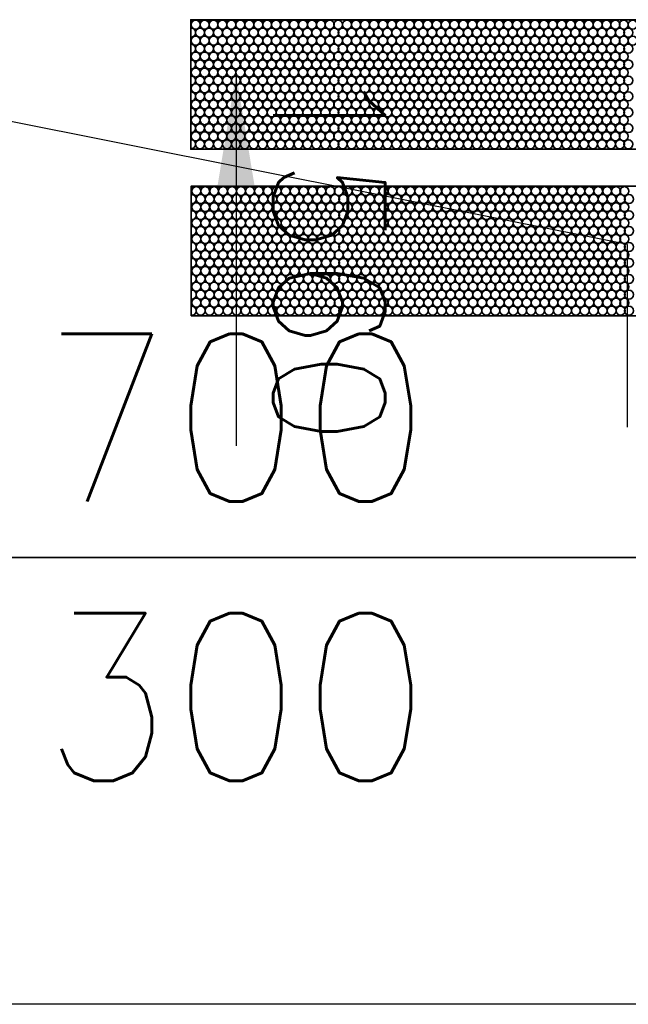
# Model space of a CAD drawing. Header units: millimetres. Extents: x -56303 to -45239, y -20463 to -4540.
# Tile 247 of 256: x -45948 to -45921, y -11351 to -11307. Entities that reach past the tile are written whole.
import ezdxf

# ---------------------------------------------------------------- set-up
doc = ezdxf.new("R2010")
doc.units = ezdxf.units.MM
for name, color, linetype in [('_HVAC_opis', 3, 'Continuous'), ('FLUID-N1', 7, 'Continuous'), ('FLUID-N1-50-ARRDU', 7, 'Continuous'), ('FLUID-N1-75-DIM', 7, 'Continuous')]:
    doc.layers.add(name, color=color, linetype=linetype)
doc.layers.add('_HVAC_urzadzenia', color=220, linetype='Continuous', lineweight=35)
doc.styles.add('FDBES', font='simplex.shx')
doc.styles.add('OPIS1', font='ROMANS.SHX', dxfattribs={"width": 0.9})
doc.dimstyles.new('FDBES', dxfattribs={"dimscale": 50, "dimtxt": 4, "dimasz": 2.5, "dimexe": 0.8, "dimexo": 2, "dimgap": 1, "dimtad": 1, "dimdsep": 46, "dimtxsty": 'FDBES', "dimcen": 2.5, "dimclrd": 4, "dimclre": 5, "dimadec": 0, "dimazin": 0, "dimtfac": 1, "dimtmove": 0, "dimatfit": 3, "dimfxl": 1, "dimarcsym": 0})

# ---------------------------------------------------------------- blocks, each defined once
blk = doc.blocks.new('A$C29042132')
for points in [[(6, 18.892), (6, 13.092), (43, 13.092), (43, 18.892)], [(6.029, 11.442), (6.029, 5.642), (43.029, 5.642), (43.029, 11.442)]]:
    blk.add_lwpolyline(points, close=True)
for centre in [(23.429, 18.666), (23.629, 18.309), (23.804, 18.666), (24.004, 18.309), (24.204, 18.666), (24.404, 18.309), (24.604, 18.666), (24.804, 18.309), (25.004, 18.666), (25.204, 18.309), (25.404, 18.666), (25.604, 18.309), (25.804, 18.666), (26.004, 18.309), (26.204, 18.666), (26.404, 18.309), (26.604, 18.666), (26.804, 18.309), (27.004, 18.666), (27.204, 18.309), (27.404, 18.666), (27.604, 18.309), (27.804, 18.666), (28.004, 18.309), (28.204, 18.666), (28.404, 18.309), (28.604, 18.666), (28.804, 18.309), (29.004, 18.666), (29.204, 18.309), (29.404, 18.666), (29.604, 18.309), (29.804, 18.666), (30.004, 18.309), (30.204, 18.666), (30.404, 18.309), (30.604, 18.666), (30.804, 18.309), (31.004, 18.666), (31.204, 18.309), (31.404, 18.666), (31.604, 18.309), (31.804, 18.666), (32.004, 18.309), (32.204, 18.666), (32.404, 18.309), (32.604, 18.666), (32.804, 18.309), (33.004, 18.666), (33.204, 18.309), (33.404, 18.666), (33.604, 18.309), (33.804, 18.666), (34.004, 18.309), (34.204, 18.666), (34.404, 18.309), (34.604, 18.666), (34.804, 18.309), (35.004, 18.666), (35.204, 18.309), (35.404, 18.666), (35.604, 18.309), (35.804, 18.666), (36.004, 18.309), (36.204, 18.666), (36.404, 18.309), (36.579, 18.666), (36.779, 18.309), (36.979, 18.666), (37.179, 18.309), (37.379, 18.666), (37.579, 18.309), (37.779, 18.666), (37.979, 18.309), (38.179, 18.666), (38.379, 18.309), (38.579, 18.666), (38.779, 18.309), (38.979, 18.666), (39.179, 18.309), (39.379, 18.666), (39.579, 18.309), (39.779, 18.666), (39.979, 18.309), (40.179, 18.666), (40.379, 18.309), (40.579, 18.666), (40.779, 18.309), (40.979, 18.666), (41.179, 18.309), (41.379, 18.666), (41.579, 18.309), (41.779, 18.666), (41.979, 18.309), (42.179, 18.666), (42.379, 18.309), (42.579, 18.666), (42.779, 18.309), (23.429, 17.947), (23.804, 17.947), (24.204, 17.947), (24.604, 17.947), (25.004, 17.947), (25.404, 17.947), (25.804, 17.947), (26.204, 17.947), (26.604, 17.947), (27.004, 17.947), (27.404, 17.947), (27.804, 17.947), (28.204, 17.947), (28.604, 17.947), (29.004, 17.947), (29.404, 17.947), (29.804, 17.947), (30.204, 17.947), (30.604, 17.947), (31.004, 17.947), (31.404, 17.947), (31.804, 17.947), (32.204, 17.947), (32.604, 17.947), (33.004, 17.947), (33.404, 17.947), (33.804, 17.947), (34.204, 17.947), (34.604, 17.947), (35.004, 17.947), (35.404, 17.947), (35.804, 17.947), (36.204, 17.947), (36.579, 17.947), (36.979, 17.947), (37.379, 17.947), (37.779, 17.947), (38.179, 17.947), (38.579, 17.947), (38.979, 17.947), (39.379, 17.947), (39.779, 17.947), (40.179, 17.947), (40.579, 17.947), (40.979, 17.947), (41.379, 17.947), (41.779, 17.947), (42.179, 17.947), (42.579, 17.947), (23.629, 17.59), (24.004, 17.59), (24.404, 17.59), (24.804, 17.59), (25.204, 17.59), (25.604, 17.59), (26.004, 17.59), (26.404, 17.59), (26.804, 17.59), (27.204, 17.59), (27.604, 17.59), (28.004, 17.59), (28.404, 17.59), (28.804, 17.59), (29.204, 17.59), (29.604, 17.59), (30.004, 17.59), (30.404, 17.59), (30.804, 17.59), (31.204, 17.59), (31.604, 17.59), (32.004, 17.59), (32.404, 17.59), (32.804, 17.59), (33.204, 17.59), (33.604, 17.59), (34.004, 17.59), (34.404, 17.59), (34.804, 17.59), (35.204, 17.59), (35.604, 17.59), (36.004, 17.59), (36.404, 17.59), (36.779, 17.59), (37.179, 17.59), (37.579, 17.59), (37.979, 17.59), (38.379, 17.59), (38.779, 17.59), (39.179, 17.59), (39.579, 17.59), (39.979, 17.59), (40.379, 17.59), (40.779, 17.59), (41.179, 17.59), (41.579, 17.59), (41.979, 17.59), (42.379, 17.59), (42.779, 17.59), (23.429, 17.242), (23.804, 17.242), (24.204, 17.242), (24.604, 17.242), (25.004, 17.242), (25.404, 17.242), (25.804, 17.242), (26.204, 17.242), (26.604, 17.242), (27.004, 17.242), (27.404, 17.242), (27.804, 17.242), (28.204, 17.242), (28.604, 17.242), (29.004, 17.242), (29.404, 17.242), (29.804, 17.242), (30.204, 17.242), (30.604, 17.242), (31.004, 17.242), (31.404, 17.242), (31.804, 17.242), (32.204, 17.242), (32.604, 17.242), (33.004, 17.242), (33.404, 17.242), (33.804, 17.242), (34.204, 17.242), (34.604, 17.242), (35.004, 17.242), (35.404, 17.242), (35.804, 17.242), (36.204, 17.242), (36.579, 17.242), (36.979, 17.242), (37.379, 17.242), (37.779, 17.242), (38.179, 17.242), (38.579, 17.242), (38.979, 17.242), (39.379, 17.242), (39.779, 17.242), (40.179, 17.242), (40.579, 17.242), (40.979, 17.242), (41.379, 17.242), (41.779, 17.242), (42.179, 17.242), (42.579, 17.242), (23.629, 16.885), (24.004, 16.885), (24.404, 16.885), (24.804, 16.885), (25.204, 16.885), (25.604, 16.885), (26.004, 16.885), (26.404, 16.885), (26.804, 16.885), (27.204, 16.885), (27.604, 16.885), (28.004, 16.885), (28.404, 16.885), (28.804, 16.885), (29.204, 16.885), (29.604, 16.885), (30.004, 16.885), (30.404, 16.885), (30.804, 16.885), (31.204, 16.885), (31.604, 16.885), (32.004, 16.885), (32.404, 16.885), (32.804, 16.885), (33.204, 16.885), (33.604, 16.885), (34.004, 16.885), (34.404, 16.885), (34.804, 16.885), (35.204, 16.885), (35.604, 16.885), (36.004, 16.885), (36.404, 16.885), (36.779, 16.885), (37.179, 16.885), (37.579, 16.885), (37.979, 16.885), (38.379, 16.885), (38.779, 16.885), (39.179, 16.885), (39.579, 16.885), (39.979, 16.885), (40.379, 16.885), (40.779, 16.885), (41.179, 16.885), (41.579, 16.885), (41.979, 16.885), (42.379, 16.885), (42.779, 16.885), (23.429, 16.523), (23.629, 16.166), (23.804, 16.523), (24.004, 16.166), (24.204, 16.523), (24.404, 16.166), (24.604, 16.523), (24.804, 16.166), (25.004, 16.523), (25.204, 16.166), (25.404, 16.523), (25.604, 16.166), (25.804, 16.523), (26.004, 16.166), (26.204, 16.523), (26.404, 16.166), (26.604, 16.523), (26.804, 16.166), (27.004, 16.523), (27.204, 16.166), (27.404, 16.523), (27.604, 16.166), (27.804, 16.523), (28.004, 16.166), (28.204, 16.523), (28.404, 16.166), (28.604, 16.523), (28.804, 16.166), (29.004, 16.523), (29.204, 16.166), (29.404, 16.523), (29.604, 16.166), (29.804, 16.523), (30.004, 16.166), (30.204, 16.523), (30.404, 16.166), (30.604, 16.523), (30.804, 16.166), (31.004, 16.523), (31.204, 16.166), (31.404, 16.523), (31.604, 16.166), (31.804, 16.523), (32.004, 16.166), (32.204, 16.523), (32.404, 16.166), (32.604, 16.523), (32.804, 16.166), (33.004, 16.523), (33.204, 16.166), (33.404, 16.523), (33.604, 16.166), (33.804, 16.523), (34.004, 16.166), (34.204, 16.523), (34.404, 16.166), (34.604, 16.523), (34.804, 16.166), (35.004, 16.523), (35.204, 16.166), (35.404, 16.523), (35.604, 16.166), (35.804, 16.523), (36.004, 16.166), (36.204, 16.523), (36.404, 16.166), (36.579, 16.523), (36.779, 16.166), (36.979, 16.523), (37.179, 16.166), (37.379, 16.523), (37.579, 16.166), (37.779, 16.523), (37.979, 16.166), (38.179, 16.523), (38.379, 16.166), (38.579, 16.523), (38.779, 16.166), (38.979, 16.523), (39.179, 16.166), (39.379, 16.523), (39.579, 16.166), (39.779, 16.523), (39.979, 16.166), (40.179, 16.523), (40.379, 16.166), (40.579, 16.523), (40.779, 16.166), (40.979, 16.523), (41.179, 16.166), (41.379, 16.523), (41.579, 16.166), (41.779, 16.523), (41.979, 16.166), (42.179, 16.523), (42.379, 16.166), (42.579, 16.523), (42.779, 16.166), (23.429, 15.814), (23.804, 15.814), (24.204, 15.814), (24.604, 15.814), (25.004, 15.814), (25.404, 15.814), (25.804, 15.814), (26.204, 15.814), (26.604, 15.814), (27.004, 15.814), (27.404, 15.814), (27.804, 15.814), (28.204, 15.814), (28.604, 15.814), (29.004, 15.814), (29.404, 15.814), (29.804, 15.814), (30.204, 15.814), (30.604, 15.814), (31.004, 15.814), (31.404, 15.814), (31.804, 15.814), (32.204, 15.814), (32.604, 15.814), (33.004, 15.814), (33.404, 15.814), (33.804, 15.814), (34.204, 15.814), (34.604, 15.814), (35.004, 15.814), (35.404, 15.814), (35.804, 15.814), (36.204, 15.814), (36.579, 15.814), (36.979, 15.814), (37.379, 15.814), (37.779, 15.814), (38.179, 15.814), (38.579, 15.814), (38.979, 15.814), (39.379, 15.814), (39.779, 15.814), (40.179, 15.814), (40.579, 15.814), (40.979, 15.814), (41.379, 15.814), (41.779, 15.814), (42.179, 15.814), (42.579, 15.814), (23.629, 15.457), (24.004, 15.457), (24.404, 15.457), (24.804, 15.457), (25.204, 15.457), (25.604, 15.457), (26.004, 15.457), (26.404, 15.457), (26.804, 15.457), (27.204, 15.457), (27.604, 15.457), (28.004, 15.457), (28.404, 15.457), (28.804, 15.457), (29.204, 15.457), (29.604, 15.457), (30.004, 15.457), (30.404, 15.457), (30.804, 15.457), (31.204, 15.457), (31.604, 15.457), (32.004, 15.457), (32.404, 15.457), (32.804, 15.457), (33.204, 15.457), (33.604, 15.457), (34.004, 15.457), (34.404, 15.457), (34.804, 15.457), (35.204, 15.457), (35.604, 15.457), (36.004, 15.457), (36.404, 15.457), (36.779, 15.457), (37.179, 15.457), (37.579, 15.457), (37.979, 15.457), (38.379, 15.457), (38.779, 15.457), (39.179, 15.457), (39.579, 15.457), (39.979, 15.457), (40.379, 15.457), (40.779, 15.457), (41.179, 15.457), (41.579, 15.457), (41.979, 15.457), (42.379, 15.457), (42.779, 15.457), (23.429, 15.095), (23.804, 15.095), (24.204, 15.095), (24.604, 15.095), (25.004, 15.095), (25.404, 15.095), (25.804, 15.095), (26.204, 15.095), (26.604, 15.095), (27.004, 15.095), (27.404, 15.095), (27.804, 15.095), (28.204, 15.095), (28.604, 15.095), (29.004, 15.095), (29.404, 15.095), (29.804, 15.095), (30.204, 15.095), (30.604, 15.095), (31.004, 15.095), (31.404, 15.095), (31.804, 15.095), (32.204, 15.095), (32.604, 15.095), (33.004, 15.095), (33.404, 15.095), (33.804, 15.095), (34.204, 15.095), (34.604, 15.095), (35.004, 15.095), (35.404, 15.095), (35.804, 15.095), (36.204, 15.095), (36.579, 15.095), (36.979, 15.095), (37.379, 15.095), (37.779, 15.095), (38.179, 15.095), (38.579, 15.095), (38.979, 15.095), (39.379, 15.095), (39.779, 15.095), (40.179, 15.095), (40.579, 15.095), (40.979, 15.095), (41.379, 15.095), (41.779, 15.095), (42.179, 15.095), (42.579, 15.095), (23.429, 14.39), (23.629, 14.738), (23.804, 14.39), (24.004, 14.738), (24.204, 14.39), (24.404, 14.738), (24.604, 14.39), (24.804, 14.738), (25.004, 14.39), (25.204, 14.738), (25.404, 14.39), (25.604, 14.738), (25.804, 14.39), (26.004, 14.738), (26.204, 14.39), (26.404, 14.738), (26.604, 14.39), (26.804, 14.738), (27.004, 14.39), (27.204, 14.738), (27.404, 14.39), (27.604, 14.738), (27.804, 14.39), (28.004, 14.738), (28.204, 14.39), (28.404, 14.738), (28.604, 14.39), (28.804, 14.738), (29.004, 14.39), (29.204, 14.738), (29.404, 14.39), (29.604, 14.738), (29.804, 14.39), (30.004, 14.738), (30.204, 14.39), (30.404, 14.738), (30.604, 14.39), (30.804, 14.738), (31.004, 14.39), (31.204, 14.738), (31.404, 14.39), (31.604, 14.738), (31.804, 14.39), (32.004, 14.738), (32.204, 14.39), (32.404, 14.738), (32.604, 14.39), (32.804, 14.738), (33.004, 14.39), (33.204, 14.738), (33.404, 14.39), (33.604, 14.738), (33.804, 14.39), (34.004, 14.738), (34.204, 14.39), (34.404, 14.738), (34.604, 14.39), (34.804, 14.738), (35.004, 14.39), (35.204, 14.738), (35.404, 14.39), (35.604, 14.738), (35.804, 14.39), (36.004, 14.738), (36.204, 14.39), (36.404, 14.738), (36.579, 14.39), (36.779, 14.738), (36.979, 14.39), (37.179, 14.738), (37.379, 14.39), (37.579, 14.738), (37.779, 14.39), (37.979, 14.738), (38.179, 14.39), (38.379, 14.738), (38.579, 14.39), (38.779, 14.738), (38.979, 14.39), (39.179, 14.738), (39.379, 14.39), (39.579, 14.738), (39.779, 14.39), (39.979, 14.738), (40.179, 14.39), (40.379, 14.738), (40.579, 14.39), (40.779, 14.738), (40.979, 14.39), (41.179, 14.738), (41.379, 14.39), (41.579, 14.738), (41.779, 14.39), (41.979, 14.738), (42.179, 14.39), (42.379, 14.738), (42.579, 14.39), (42.779, 14.738), (23.629, 14.033), (24.004, 14.033), (24.404, 14.033), (24.804, 14.033), (25.204, 14.033), (25.604, 14.033), (26.004, 14.033), (26.404, 14.033), (26.804, 14.033), (27.204, 14.033), (27.604, 14.033), (28.004, 14.033), (28.404, 14.033), (28.804, 14.033), (29.204, 14.033), (29.604, 14.033), (30.004, 14.033), (30.404, 14.033), (30.804, 14.033), (31.204, 14.033), (31.604, 14.033), (32.004, 14.033), (32.404, 14.033), (32.804, 14.033), (33.204, 14.033), (33.604, 14.033), (34.004, 14.033), (34.404, 14.033), (34.804, 14.033), (35.204, 14.033), (35.604, 14.033), (36.004, 14.033), (36.404, 14.033), (36.779, 14.033), (37.179, 14.033), (37.579, 14.033), (37.979, 14.033), (38.379, 14.033), (38.779, 14.033), (39.179, 14.033), (39.579, 14.033), (39.979, 14.033), (40.379, 14.033), (40.779, 14.033), (41.179, 14.033), (41.579, 14.033), (41.979, 14.033), (42.379, 14.033), (42.779, 14.033), (23.429, 13.671), (23.804, 13.671), (24.204, 13.671), (24.604, 13.671), (25.004, 13.671), (25.404, 13.671), (25.804, 13.671), (26.204, 13.671), (26.604, 13.671), (27.004, 13.671), (27.404, 13.671), (27.804, 13.671), (28.204, 13.671), (28.604, 13.671), (29.004, 13.671), (29.404, 13.671), (29.804, 13.671), (30.204, 13.671), (30.604, 13.671), (31.004, 13.671), (31.404, 13.671), (31.804, 13.671), (32.204, 13.671), (32.604, 13.671), (33.004, 13.671), (33.404, 13.671), (33.804, 13.671), (34.204, 13.671), (34.604, 13.671), (35.004, 13.671), (35.404, 13.671), (35.804, 13.671), (36.204, 13.671), (36.579, 13.671), (36.979, 13.671), (37.379, 13.671), (37.779, 13.671), (38.179, 13.671), (38.579, 13.671), (38.979, 13.671), (39.379, 13.671), (39.779, 13.671), (40.179, 13.671), (40.579, 13.671), (40.979, 13.671), (41.379, 13.671), (41.779, 13.671), (42.179, 13.671), (42.579, 13.671), (23.629, 13.314), (24.004, 13.314), (24.404, 13.314), (24.804, 13.314), (25.204, 13.314), (25.604, 13.314), (26.004, 13.314), (26.404, 13.314), (26.804, 13.314), (27.204, 13.314), (27.604, 13.314), (28.004, 13.314), (28.404, 13.314), (28.804, 13.314), (29.204, 13.314), (29.604, 13.314), (30.004, 13.314), (30.404, 13.314), (30.804, 13.314), (31.204, 13.314), (31.604, 13.314), (32.004, 13.314), (32.404, 13.314), (32.804, 13.314), (33.204, 13.314), (33.604, 13.314), (34.004, 13.314), (34.404, 13.314), (34.804, 13.314), (35.204, 13.314), (35.604, 13.314), (36.004, 13.314), (36.404, 13.314), (36.779, 13.314), (37.179, 13.314), (37.579, 13.314), (37.979, 13.314), (38.379, 13.314), (38.779, 13.314), (39.179, 13.314), (39.579, 13.314), (39.979, 13.314), (40.379, 13.314), (40.779, 13.314), (41.179, 13.314), (41.579, 13.314), (41.979, 13.314), (42.379, 13.314), (42.779, 13.314), (23.458, 11.216), (23.658, 10.859), (23.833, 11.216), (24.033, 10.859), (24.233, 11.216), (24.433, 10.859), (24.633, 11.216), (24.833, 10.859), (25.033, 11.216), (25.233, 10.859), (25.433, 11.216), (25.633, 10.859), (25.833, 11.216), (26.033, 10.859), (26.233, 11.216), (26.433, 10.859), (26.633, 11.216), (26.833, 10.859), (27.033, 11.216), (27.233, 10.859), (27.433, 11.216), (27.633, 10.859), (27.833, 11.216), (28.033, 10.859), (28.233, 11.216), (28.433, 10.859), (28.633, 11.216), (28.833, 10.859), (29.033, 11.216), (29.233, 10.859), (29.433, 11.216), (29.633, 10.859), (29.833, 11.216), (30.033, 10.859), (30.233, 11.216), (30.433, 10.859), (30.633, 11.216), (30.833, 10.859), (31.033, 11.216), (31.233, 10.859), (31.433, 11.216), (31.633, 10.859), (31.833, 11.216), (32.033, 10.859), (32.233, 11.216), (32.433, 10.859), (32.633, 11.216), (32.833, 10.859), (33.033, 11.216), (33.233, 10.859), (33.433, 11.216), (33.633, 10.859), (33.833, 11.216), (34.033, 10.859), (34.233, 11.216), (34.433, 10.859), (34.633, 11.216), (34.833, 10.859), (35.033, 11.216), (35.233, 10.859), (35.433, 11.216), (35.633, 10.859), (35.833, 11.216), (36.033, 10.859), (36.233, 11.216), (36.433, 10.859), (36.608, 11.216), (36.808, 10.859), (37.008, 11.216), (37.208, 10.859), (37.408, 11.216), (37.608, 10.859), (37.808, 11.216), (38.008, 10.859), (38.208, 11.216), (38.408, 10.859), (38.608, 11.216), (38.808, 10.859), (39.008, 11.216), (39.208, 10.859), (39.408, 11.216), (39.608, 10.859), (39.808, 11.216), (40.008, 10.859), (40.208, 11.216), (40.408, 10.859), (40.608, 11.216), (40.808, 10.859), (41.008, 11.216), (41.208, 10.859), (41.408, 11.216), (41.608, 10.859), (41.808, 11.216), (42.008, 10.859), (42.208, 11.216), (42.408, 10.859), (42.608, 11.216), (42.808, 10.859), (23.458, 10.497), (23.833, 10.497), (24.233, 10.497), (24.633, 10.497), (25.033, 10.497), (25.433, 10.497), (25.833, 10.497), (26.233, 10.497), (26.633, 10.497), (27.033, 10.497), (27.433, 10.497), (27.833, 10.497), (28.233, 10.497), (28.633, 10.497), (29.033, 10.497), (29.433, 10.497), (29.833, 10.497), (30.233, 10.497), (30.633, 10.497), (31.033, 10.497), (31.433, 10.497), (31.833, 10.497), (32.233, 10.497), (32.633, 10.497), (33.033, 10.497), (33.433, 10.497), (33.833, 10.497), (34.233, 10.497), (34.633, 10.497), (35.033, 10.497), (35.433, 10.497), (35.833, 10.497), (36.233, 10.497), (36.608, 10.497), (37.008, 10.497), (37.408, 10.497), (37.808, 10.497), (38.208, 10.497), (38.608, 10.497), (39.008, 10.497), (39.408, 10.497), (39.808, 10.497), (40.208, 10.497), (40.608, 10.497), (41.008, 10.497), (41.408, 10.497), (41.808, 10.497), (42.208, 10.497), (42.608, 10.497), (23.658, 10.14), (24.033, 10.14), (24.433, 10.14), (24.833, 10.14), (25.233, 10.14), (25.633, 10.14), (26.033, 10.14), (26.433, 10.14), (26.833, 10.14), (27.233, 10.14), (27.633, 10.14), (28.033, 10.14), (28.433, 10.14), (28.833, 10.14), (29.233, 10.14), (29.633, 10.14), (30.033, 10.14), (30.433, 10.14), (30.833, 10.14), (31.233, 10.14), (31.633, 10.14), (32.033, 10.14), (32.433, 10.14), (32.833, 10.14), (33.233, 10.14), (33.633, 10.14), (34.033, 10.14), (34.433, 10.14), (34.833, 10.14), (35.233, 10.14), (35.633, 10.14), (36.033, 10.14), (36.433, 10.14), (36.808, 10.14), (37.208, 10.14), (37.608, 10.14), (38.008, 10.14), (38.408, 10.14), (38.808, 10.14), (39.208, 10.14), (39.608, 10.14), (40.008, 10.14), (40.408, 10.14), (40.808, 10.14), (41.208, 10.14), (41.608, 10.14), (42.008, 10.14), (42.408, 10.14), (42.808, 10.14), (23.458, 9.792), (23.833, 9.792), (24.233, 9.792), (24.633, 9.792), (25.033, 9.792), (25.433, 9.792), (25.833, 9.792), (26.233, 9.792), (26.633, 9.792), (27.033, 9.792), (27.433, 9.792), (27.833, 9.792), (28.233, 9.792), (28.633, 9.792), (29.033, 9.792), (29.433, 9.792), (29.833, 9.792), (30.233, 9.792), (30.633, 9.792), (31.033, 9.792), (31.433, 9.792), (31.833, 9.792), (32.233, 9.792), (32.633, 9.792), (33.033, 9.792), (33.433, 9.792), (33.833, 9.792), (34.233, 9.792), (34.633, 9.792), (35.033, 9.792), (35.433, 9.792), (35.833, 9.792), (36.233, 9.792), (36.608, 9.792), (37.008, 9.792), (37.408, 9.792), (37.808, 9.792), (38.208, 9.792), (38.608, 9.792), (39.008, 9.792), (39.408, 9.792), (39.808, 9.792), (40.208, 9.792), (40.608, 9.792), (41.008, 9.792), (41.408, 9.792), (41.808, 9.792), (42.208, 9.792), (42.608, 9.792), (23.458, 9.073), (23.658, 9.435), (23.833, 9.073), (24.033, 9.435), (24.233, 9.073), (24.433, 9.435), (24.633, 9.073), (24.833, 9.435), (25.033, 9.073), (25.233, 9.435), (25.433, 9.073), (25.633, 9.435), (25.833, 9.073), (26.033, 9.435), (26.233, 9.073), (26.433, 9.435), (26.633, 9.073), (26.833, 9.435), (27.033, 9.073), (27.233, 9.435), (27.433, 9.073), (27.633, 9.435), (27.833, 9.073), (28.033, 9.435), (28.233, 9.073), (28.433, 9.435), (28.633, 9.073), (28.833, 9.435), (29.033, 9.073), (29.233, 9.435), (29.433, 9.073), (29.633, 9.435), (29.833, 9.073), (30.033, 9.435), (30.233, 9.073), (30.433, 9.435), (30.633, 9.073), (30.833, 9.435), (31.033, 9.073), (31.233, 9.435), (31.433, 9.073), (31.633, 9.435), (31.833, 9.073), (32.033, 9.435), (32.233, 9.073), (32.433, 9.435), (32.633, 9.073), (32.833, 9.435), (33.033, 9.073), (33.233, 9.435), (33.433, 9.073), (33.633, 9.435), (33.833, 9.073), (34.033, 9.435), (34.233, 9.073), (34.433, 9.435), (34.633, 9.073), (34.833, 9.435), (35.033, 9.073), (35.233, 9.435), (35.433, 9.073), (35.633, 9.435), (35.833, 9.073), (36.033, 9.435), (36.233, 9.073), (36.433, 9.435), (36.608, 9.073), (36.808, 9.435), (37.008, 9.073), (37.208, 9.435), (37.408, 9.073), (37.608, 9.435), (37.808, 9.073), (38.008, 9.435), (38.208, 9.073), (38.408, 9.435), (38.608, 9.073), (38.808, 9.435), (39.008, 9.073), (39.208, 9.435), (39.408, 9.073), (39.608, 9.435), (39.808, 9.073), (40.008, 9.435), (40.208, 9.073), (40.408, 9.435), (40.608, 9.073), (40.808, 9.435), (41.008, 9.073), (41.208, 9.435), (41.408, 9.073), (41.608, 9.435), (41.808, 9.073), (42.008, 9.435), (42.208, 9.073), (42.408, 9.435), (42.608, 9.073), (42.808, 9.435), (23.658, 8.716), (24.033, 8.716), (24.433, 8.716), (24.833, 8.716), (25.233, 8.716), (25.633, 8.716), (26.033, 8.716), (26.433, 8.716), (26.833, 8.716), (27.233, 8.716), (27.633, 8.716), (28.033, 8.716), (28.433, 8.716), (28.833, 8.716), (29.233, 8.716), (29.633, 8.716), (30.033, 8.716), (30.433, 8.716), (30.833, 8.716), (31.233, 8.716), (31.633, 8.716), (32.033, 8.716), (32.433, 8.716), (32.833, 8.716), (33.233, 8.716), (33.633, 8.716), (34.033, 8.716), (34.433, 8.716), (34.833, 8.716), (35.233, 8.716), (35.633, 8.716), (36.033, 8.716), (36.433, 8.716), (36.808, 8.716), (37.208, 8.716), (37.608, 8.716), (38.008, 8.716), (38.408, 8.716), (38.808, 8.716), (39.208, 8.716), (39.608, 8.716), (40.008, 8.716), (40.408, 8.716), (40.808, 8.716), (41.208, 8.716), (41.608, 8.716), (42.008, 8.716), (42.408, 8.716), (42.808, 8.716), (23.458, 8.364), (23.833, 8.364), (24.233, 8.364), (24.633, 8.364), (25.033, 8.364), (25.433, 8.364), (25.833, 8.364), (26.233, 8.364), (26.633, 8.364), (27.033, 8.364), (27.433, 8.364), (27.833, 8.364), (28.233, 8.364), (28.633, 8.364), (29.033, 8.364), (29.433, 8.364), (29.833, 8.364), (30.233, 8.364), (30.633, 8.364), (31.033, 8.364), (31.433, 8.364), (31.833, 8.364), (32.233, 8.364), (32.633, 8.364), (33.033, 8.364), (33.433, 8.364), (33.833, 8.364), (34.233, 8.364), (34.633, 8.364), (35.033, 8.364), (35.433, 8.364), (35.833, 8.364), (36.233, 8.364), (36.608, 8.364), (37.008, 8.364), (37.408, 8.364), (37.808, 8.364), (38.208, 8.364), (38.608, 8.364), (39.008, 8.364), (39.408, 8.364), (39.808, 8.364), (40.208, 8.364), (40.608, 8.364), (41.008, 8.364), (41.408, 8.364), (41.808, 8.364), (42.208, 8.364), (42.608, 8.364), (23.658, 8.007), (24.033, 8.007), (24.433, 8.007), (24.833, 8.007), (25.233, 8.007), (25.633, 8.007), (26.033, 8.007), (26.433, 8.007), (26.833, 8.007), (27.233, 8.007), (27.633, 8.007), (28.033, 8.007), (28.433, 8.007), (28.833, 8.007), (29.233, 8.007), (29.633, 8.007), (30.033, 8.007), (30.433, 8.007), (30.833, 8.007), (31.233, 8.007), (31.633, 8.007), (32.033, 8.007), (32.433, 8.007), (32.833, 8.007), (33.233, 8.007), (33.633, 8.007), (34.033, 8.007), (34.433, 8.007), (34.833, 8.007), (35.233, 8.007), (35.633, 8.007), (36.033, 8.007), (36.433, 8.007), (36.808, 8.007), (37.208, 8.007), (37.608, 8.007), (38.008, 8.007), (38.408, 8.007), (38.808, 8.007), (39.208, 8.007), (39.608, 8.007), (40.008, 8.007), (40.408, 8.007), (40.808, 8.007), (41.208, 8.007), (41.608, 8.007), (42.008, 8.007), (42.408, 8.007), (42.808, 8.007), (23.458, 7.645), (23.833, 7.645), (24.233, 7.645), (24.633, 7.645), (25.033, 7.645), (25.433, 7.645), (25.833, 7.645), (26.233, 7.645), (26.633, 7.645), (27.033, 7.645), (27.433, 7.645), (27.833, 7.645), (28.233, 7.645), (28.633, 7.645), (29.033, 7.645), (29.433, 7.645), (29.833, 7.645), (30.233, 7.645), (30.633, 7.645), (31.033, 7.645), (31.433, 7.645), (31.833, 7.645), (32.233, 7.645), (32.633, 7.645), (33.033, 7.645), (33.433, 7.645), (33.833, 7.645), (34.233, 7.645), (34.633, 7.645), (35.033, 7.645), (35.433, 7.645), (35.833, 7.645), (36.233, 7.645), (36.608, 7.645), (37.008, 7.645), (37.408, 7.645), (37.808, 7.645), (38.208, 7.645), (38.608, 7.645), (39.008, 7.645), (39.408, 7.645), (39.808, 7.645), (40.208, 7.645), (40.608, 7.645), (41.008, 7.645), (41.408, 7.645), (41.808, 7.645), (42.208, 7.645), (42.608, 7.645), (23.458, 6.94), (23.658, 7.288), (23.833, 6.94), (24.033, 7.288), (24.233, 6.94), (24.433, 7.288), (24.633, 6.94), (24.833, 7.288), (25.033, 6.94), (25.233, 7.288), (25.433, 6.94), (25.633, 7.288), (25.833, 6.94), (26.033, 7.288), (26.233, 6.94), (26.433, 7.288), (26.633, 6.94), (26.833, 7.288), (27.033, 6.94), (27.233, 7.288), (27.433, 6.94), (27.633, 7.288), (27.833, 6.94), (28.033, 7.288), (28.233, 6.94), (28.433, 7.288), (28.633, 6.94), (28.833, 7.288), (29.033, 6.94), (29.233, 7.288), (29.433, 6.94), (29.633, 7.288), (29.833, 6.94), (30.033, 7.288), (30.233, 6.94), (30.433, 7.288), (30.633, 6.94), (30.833, 7.288), (31.033, 6.94), (31.233, 7.288), (31.433, 6.94), (31.633, 7.288), (31.833, 6.94), (32.033, 7.288), (32.233, 6.94), (32.433, 7.288), (32.633, 6.94), (32.833, 7.288), (33.033, 6.94), (33.233, 7.288), (33.433, 6.94), (33.633, 7.288), (33.833, 6.94), (34.033, 7.288), (34.233, 6.94), (34.433, 7.288), (34.633, 6.94), (34.833, 7.288), (35.033, 6.94), (35.233, 7.288), (35.433, 6.94), (35.633, 7.288), (35.833, 6.94), (36.033, 7.288), (36.233, 6.94), (36.433, 7.288), (36.608, 6.94), (36.808, 7.288), (37.008, 6.94), (37.208, 7.288), (37.408, 6.94), (37.608, 7.288), (37.808, 6.94), (38.008, 7.288), (38.208, 6.94), (38.408, 7.288), (38.608, 6.94), (38.808, 7.288), (39.008, 6.94), (39.208, 7.288), (39.408, 6.94), (39.608, 7.288), (39.808, 6.94), (40.008, 7.288), (40.208, 6.94), (40.408, 7.288), (40.608, 6.94), (40.808, 7.288), (41.008, 6.94), (41.208, 7.288), (41.408, 6.94), (41.608, 7.288), (41.808, 6.94), (42.008, 7.288), (42.208, 6.94), (42.408, 7.288), (42.608, 6.94), (42.808, 7.288), (23.258, 6.583), (23.658, 6.583), (24.033, 6.583), (24.433, 6.583), (24.833, 6.583), (25.233, 6.583), (25.633, 6.583), (26.033, 6.583), (26.433, 6.583), (26.833, 6.583), (27.233, 6.583), (27.633, 6.583), (28.033, 6.583), (28.433, 6.583), (28.833, 6.583), (29.233, 6.583), (29.633, 6.583), (30.033, 6.583), (30.433, 6.583), (30.833, 6.583), (31.233, 6.583), (31.633, 6.583), (32.033, 6.583), (32.433, 6.583), (32.833, 6.583), (33.233, 6.583), (33.633, 6.583), (34.033, 6.583), (34.433, 6.583), (34.833, 6.583), (35.233, 6.583), (35.633, 6.583), (36.033, 6.583), (36.433, 6.583), (36.808, 6.583), (37.208, 6.583), (37.608, 6.583), (38.008, 6.583), (38.408, 6.583), (38.808, 6.583), (39.208, 6.583), (39.608, 6.583), (40.008, 6.583), (40.408, 6.583), (40.808, 6.583), (41.208, 6.583), (41.608, 6.583), (42.008, 6.583), (42.408, 6.583), (42.808, 6.583), (23.458, 6.221), (23.833, 6.221), (24.233, 6.221), (24.633, 6.221), (25.033, 6.221), (25.433, 6.221), (25.833, 6.221), (26.233, 6.221), (26.633, 6.221), (27.033, 6.221), (27.433, 6.221), (27.833, 6.221), (28.233, 6.221), (28.633, 6.221), (29.033, 6.221), (29.433, 6.221), (29.833, 6.221), (30.233, 6.221), (30.633, 6.221), (31.033, 6.221), (31.433, 6.221), (31.833, 6.221), (32.233, 6.221), (32.633, 6.221), (33.033, 6.221), (33.433, 6.221), (33.833, 6.221), (34.233, 6.221), (34.633, 6.221), (35.033, 6.221), (35.433, 6.221), (35.833, 6.221), (36.233, 6.221), (36.608, 6.221), (37.008, 6.221), (37.408, 6.221), (37.808, 6.221), (38.208, 6.221), (38.608, 6.221), (39.008, 6.221), (39.408, 6.221), (39.808, 6.221), (40.208, 6.221), (40.608, 6.221), (41.008, 6.221), (41.408, 6.221), (41.808, 6.221), (42.208, 6.221), (42.608, 6.221), (23.258, 5.864), (23.658, 5.864), (24.033, 5.864), (24.433, 5.864), (24.833, 5.864), (25.233, 5.864), (25.633, 5.864), (26.033, 5.864), (26.433, 5.864), (26.833, 5.864), (27.233, 5.864), (27.633, 5.864), (28.033, 5.864), (28.433, 5.864), (28.833, 5.864), (29.233, 5.864), (29.633, 5.864), (30.033, 5.864), (30.433, 5.864), (30.833, 5.864), (31.233, 5.864), (31.633, 5.864), (32.033, 5.864), (32.433, 5.864), (32.833, 5.864), (33.233, 5.864), (33.633, 5.864), (34.033, 5.864), (34.433, 5.864), (34.833, 5.864), (35.233, 5.864), (35.633, 5.864), (36.033, 5.864), (36.433, 5.864), (36.808, 5.864), (37.208, 5.864), (37.608, 5.864), (38.008, 5.864), (38.408, 5.864), (38.808, 5.864), (39.208, 5.864), (39.608, 5.864), (40.008, 5.864), (40.408, 5.864), (40.808, 5.864), (41.208, 5.864), (41.608, 5.864), (42.008, 5.864), (42.408, 5.864), (42.808, 5.864)]:
    blk.add_circle(centre, 0.2)
for centre, start, end in [((42.979, 18.666), 83.9542, 276.0458), ((42.979, 17.947), 83.9542, 276.0458), ((43.179, 18.309), 153.467, 206.533), ((43.179, 17.59), 153.467, 206.533), ((42.979, 17.242), 83.9542, 276.0458), ((43.179, 16.885), 153.467, 206.533), ((42.979, 16.523), 83.9542, 276.0458), ((42.979, 15.814), 83.9542, 276.0458), ((43.179, 16.166), 153.467, 206.533), ((43.179, 15.457), 153.467, 206.533), ((42.979, 15.095), 83.9542, 276.0458), ((42.979, 14.39), 83.9542, 276.0458), ((43.179, 14.738), 153.467, 206.533), ((43.179, 14.033), 153.467, 206.533), ((42.979, 13.671), 83.9542, 276.0458), ((43.179, 13.314), 153.467, 206.533), ((24.204, 12.964), 39.543, 140.457), ((24.604, 12.964), 39.543, 140.457), ((25.004, 12.964), 39.543, 140.457), ((25.404, 12.964), 39.543, 140.457), ((25.804, 12.964), 39.543, 140.457), ((26.204, 12.964), 39.543, 140.457), ((26.604, 12.964), 39.543, 140.457), ((27.004, 12.964), 39.543, 140.457), ((27.404, 12.964), 39.543, 140.457), ((27.804, 12.964), 39.543, 140.457), ((28.204, 12.964), 39.543, 140.457), ((28.604, 12.964), 39.543, 140.457), ((29.004, 12.964), 39.543, 140.457), ((29.404, 12.964), 39.543, 140.457), ((29.804, 12.964), 39.543, 140.457), ((30.204, 12.964), 39.543, 140.457), ((30.604, 12.964), 39.543, 140.457), ((31.004, 12.964), 39.543, 140.457), ((31.404, 12.964), 39.543, 140.457), ((31.804, 12.964), 39.543, 140.457), ((32.204, 12.964), 39.543, 140.457), ((32.604, 12.964), 39.543, 140.457), ((33.004, 12.964), 39.543, 140.457), ((33.404, 12.964), 39.543, 140.457), ((33.804, 12.964), 39.543, 140.457), ((34.204, 12.964), 39.543, 140.457), ((34.604, 12.964), 39.543, 140.457), ((35.004, 12.964), 39.543, 140.457), ((35.404, 12.964), 39.543, 140.457), ((35.804, 12.964), 39.543, 140.457), ((36.979, 12.964), 39.543, 140.457), ((37.379, 12.964), 39.543, 140.457), ((37.779, 12.964), 39.543, 140.457), ((38.179, 12.964), 39.543, 140.457), ((38.579, 12.964), 39.543, 140.457), ((38.979, 12.964), 39.543, 140.457), ((39.379, 12.964), 39.543, 140.457), ((39.779, 12.964), 39.543, 140.457), ((40.179, 12.964), 39.543, 140.457), ((40.579, 12.964), 39.543, 140.457), ((40.979, 12.964), 39.543, 140.457), ((41.379, 12.964), 39.543, 140.457), ((41.779, 12.964), 39.543, 140.457), ((42.179, 12.964), 39.543, 140.457), ((42.579, 12.964), 39.543, 140.457), ((42.979, 12.964), 83.9542, 140.457), ((43.008, 11.216), 83.9542, 276.0458), ((43.008, 10.497), 83.9542, 276.0458), ((43.208, 10.859), 153.467, 206.533), ((43.208, 10.14), 153.467, 206.533), ((43.008, 9.792), 83.9542, 276.0458), ((43.008, 9.073), 83.9542, 276.0458), ((43.208, 9.435), 153.467, 206.533), ((43.008, 8.364), 83.9542, 276.0458), ((43.208, 8.716), 153.467, 206.533), ((43.208, 8.007), 153.467, 206.533), ((43.008, 7.645), 83.9542, 276.0458), ((43.008, 6.94), 83.9542, 276.0458), ((43.208, 7.288), 153.467, 206.533), ((43.208, 6.583), 153.467, 206.533), ((43.008, 6.221), 83.9542, 276.0458), ((43.208, 5.864), 153.467, 206.533), ((24.233, 5.514), 39.543, 140.457), ((24.633, 5.514), 39.543, 140.457), ((25.033, 5.514), 39.543, 140.457), ((25.433, 5.514), 39.543, 140.457), ((25.833, 5.514), 39.543, 140.457), ((26.233, 5.514), 39.543, 140.457), ((26.633, 5.514), 39.543, 140.457), ((27.033, 5.514), 39.543, 140.457), ((27.433, 5.514), 39.543, 140.457), ((27.833, 5.514), 39.543, 140.457), ((28.233, 5.514), 39.543, 140.457), ((28.633, 5.514), 39.543, 140.457), ((29.033, 5.514), 39.543, 140.457), ((29.433, 5.514), 39.543, 140.457), ((29.833, 5.514), 39.543, 140.457), ((30.233, 5.514), 39.543, 140.457), ((30.633, 5.514), 39.543, 140.457), ((31.033, 5.514), 39.543, 140.457), ((31.433, 5.514), 39.543, 140.457), ((31.833, 5.514), 39.543, 140.457), ((32.233, 5.514), 39.543, 140.457), ((32.633, 5.514), 39.543, 140.457), ((33.033, 5.514), 39.543, 140.457), ((33.433, 5.514), 39.543, 140.457), ((33.833, 5.514), 39.543, 140.457), ((34.233, 5.514), 39.543, 140.457), ((34.633, 5.514), 39.543, 140.457), ((35.033, 5.514), 39.543, 140.457), ((35.433, 5.514), 39.543, 140.457), ((35.833, 5.514), 39.543, 140.457), ((37.008, 5.514), 39.543, 140.457), ((37.408, 5.514), 39.543, 140.457), ((37.808, 5.514), 39.543, 140.457), ((38.208, 5.514), 39.543, 140.457), ((38.608, 5.514), 39.543, 140.457), ((39.008, 5.514), 39.543, 140.457), ((39.408, 5.514), 39.543, 140.457), ((39.808, 5.514), 39.543, 140.457), ((40.208, 5.514), 39.543, 140.457), ((40.608, 5.514), 39.543, 140.457), ((41.008, 5.514), 39.543, 140.457), ((41.408, 5.514), 39.543, 140.457), ((41.808, 5.514), 39.543, 140.457), ((42.208, 5.514), 39.543, 140.457), ((42.608, 5.514), 39.543, 140.457), ((43.008, 5.514), 83.9542, 140.457)]:
    blk.add_arc(centre, 0.2, start, end)
blk = doc.blocks.new('*U1395')
at = {"color": 132, "linetype": 'Continuous', "lineweight": -2}
blk.add_line((-175, -395), (-175, 395), dxfattribs=at)
at = {"color": 7, "linetype": 'Continuous'}
for p, q in [((-35, -175), (35, 175)), ((-116.67, -175), (-35, -175))]:
    blk.add_line(p, q, dxfattribs=at)

msp = doc.modelspace()

# ---------------------------------------------------------------- linework, layer by layer
at = {"color": 132, "linetype": 'Continuous', "lineweight": -2}
msp.add_line((-45977.677, -11331.257), (-45898.677, -11331.257), dxfattribs=at)
at = {"layer": '_HVAC_opis', "color": 252}
msp.add_line((-45238.823, -11351.257), (-47714.052, -11351.257), dxfattribs=at)

# ---------------------------------------------------------------- block references
at = {"layer": '_HVAC_urzadzenia', "rotation": 180}
msp.add_blockref('A$C29042132', (-45897.177, -11301.549), dxfattribs=at)
at = {"layer": 'FLUID-N1', "color": 132, "linetype": 'Continuous', "xscale": 0.1000000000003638, "yscale": 0.1000000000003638, "zscale": 0.1, "rotation": 90}
msp.add_blockref('*U1395', (-45938.177, -11313.757), dxfattribs=at)

# ---------------------------------------------------------------- texts
at = {"layer": 'FLUID-N1-50-ARRDU', "color": 3, "insert": (-45938.177, -11326.257, 86180.82), "char_height": 5, "attachment_point": 6, "rotation": 270, "style": 'FDBES'}
msp.add_mtext('1560\\P ', dxfattribs=at)
at = {"layer": 'FLUID-N1-75-DIM', "color": 61, "insert": (-45938.177, -11331.257), "char_height": 7.5, "attachment_point": 5, "style": 'OPIS1'}
msp.add_mtext('700\\P300', dxfattribs=at)

# ---------------------------------------------------------------- leaders
at = {"layer": 'FLUID-N1-50-ARRDU'}
msp.add_leader([(-45938.177, -11309.591, 86180.82), (-45938.177, -11326.257, 86180.82)], dimstyle='FDBES', override={"dimscale": 2, "dimclrd": 3}, dxfattribs=at)

doc.saveas('drawing.dxf')
